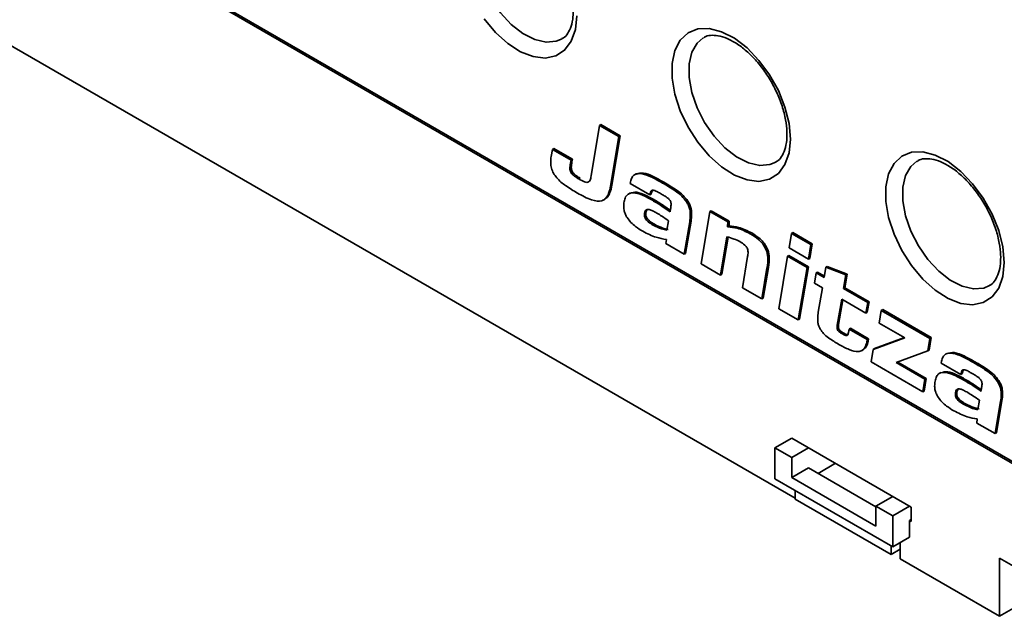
# Paper-space layout 'Blatt1' of a CAD drawing. Header units: millimetres. Extents: x 5 to 589, y 4 to 401.
# Tile 2 of 8: x 136 to 218, y 4 to 54. Entities that reach past the tile are written whole.
import ezdxf

# ---------------------------------------------------------------- set-up
doc = ezdxf.new("R2010")
doc.units = ezdxf.units.MM

psp = doc.layouts.new('Blatt1')

# ---------------------------------------------------------------- linework, layer by layer
at = {"color": 7, "linetype": 'Continuous', "lineweight": 35}
for p, q in [((220.845, 15.741), (5.885, 139.835)), ((5.885, 139.672), (220.845, 15.578)), ((6.167, 139.672), (220.845, 15.741)), ((200.836, 13.656), (118.597, 61.131)), ((184.405, 45.001), (183.695, 40.758)), ((184.405, 45.001), (184.518, 45.067)), ((186.021, 44.068), (184.405, 45.001)), ((186.134, 44.134), (184.518, 45.067)), ((185.324, 39.902), (186.021, 44.068)), ((185.437, 39.967), (186.134, 44.134)), ((186.021, 44.068), (186.134, 44.134)), ((180.435, 42.986), (180.548, 43.051)), ((182.116, 42.146), (180.548, 43.051)), ((180.435, 42.986), (180.335, 42.389)), ((182.003, 42.081), (180.435, 42.986)), ((181.966, 41.859), (182.003, 42.081)), ((181.966, 41.859), (182.079, 41.924)), ((182.003, 42.081), (182.116, 42.146)), ((182.079, 41.924), (182.116, 42.146)), ((181.952, 41.147), (182.065, 41.213)), ((182.663, 40.494), (182.776, 40.56)), ((187.471, 40.924), (187.343, 40.85)), ((185.324, 39.902), (185.437, 39.967)), ((187.01, 40.255), (186.985, 40.111)), ((186.985, 40.111), (188.634, 39.159)), ((189.699, 40.151), (189.812, 40.217)), ((186.948, 39.304), (186.821, 39.231)), ((188.634, 39.159), (188.649, 39.253)), ((188.634, 39.159), (188.747, 39.225)), ((188.649, 39.253), (188.762, 39.318)), ((188.747, 39.225), (188.762, 39.318)), ((188.762, 39.318), (188.826, 39.508)), ((189.429, 39.326), (189.694, 39.173)), ((184.722, 38.725), (184.849, 38.799)), ((189.049, 38.583), (189.162, 38.649)), ((191.709, 38.57), (191.822, 38.636)), ((188.183, 37.625), (188.296, 37.691)), ((188.242, 37.189), (188.355, 37.255)), ((188.365, 37.897), (188.296, 37.691)), ((190.366, 37.972), (190.324, 37.725)), ((193.673, 37.764), (192.935, 33.359)), ((193.673, 37.764), (193.786, 37.829)), ((195.193, 36.886), (193.673, 37.764)), ((195.306, 36.952), (193.786, 37.829)), ((188.905, 36.62), (189.018, 36.685)), ((190.068, 36.192), (190.2, 36.984)), ((191.52, 34.176), (191.975, 36.894)), ((191.633, 34.241), (192.088, 36.959)), ((191.975, 36.894), (192.088, 36.959)), ((195.167, 36.471), (195.193, 36.886)), ((195.167, 36.471), (195.28, 36.537)), ((195.193, 36.886), (195.306, 36.952)), ((195.28, 36.537), (195.306, 36.952)), ((194.567, 32.417), (195.105, 35.629)), ((194.681, 32.482), (195.203, 35.6)), ((197.072, 35.895), (197.185, 35.96)), ((200.526, 35.919), (200.322, 34.701)), ((200.526, 35.919), (200.639, 35.984)), ((202.158, 34.977), (200.526, 35.919)), ((202.272, 35.042), (200.639, 35.984)), ((190.016, 35.409), (189.984, 35.062)), ((189.984, 35.062), (191.52, 34.176)), ((201.954, 33.758), (202.158, 34.977)), ((202.068, 33.824), (202.272, 35.042)), ((202.158, 34.977), (202.272, 35.042)), ((191.52, 34.176), (191.633, 34.241)), ((196.847, 33.969), (196.409, 31.354)), ((198.352, 34.642), (198.465, 34.707)), ((200.204, 33.994), (199.466, 29.589)), ((200.204, 33.994), (200.317, 34.059)), ((201.836, 33.051), (200.204, 33.994)), ((201.949, 33.117), (200.317, 34.059)), ((200.322, 34.701), (201.954, 33.758)), ((192.935, 33.359), (194.567, 32.417)), ((201.212, 28.712), (201.949, 33.117)), ((201.836, 33.051), (201.949, 33.117)), ((201.954, 33.758), (202.068, 33.824)), ((203.417, 33.073), (203.531, 33.138)), ((205.203, 32.49), (203.531, 33.138)), ((194.567, 32.417), (194.681, 32.482)), ((198.041, 30.412), (198.472, 32.985)), ((198.154, 30.477), (198.585, 33.05)), ((198.472, 32.985), (198.585, 33.05)), ((201.099, 28.646), (201.836, 33.051)), ((202.6, 32.611), (202.451, 31.724)), ((202.6, 32.611), (202.713, 32.676)), ((203.275, 32.221), (202.6, 32.611)), ((203.295, 32.34), (202.713, 32.676)), ((203.417, 33.073), (203.275, 32.221)), ((205.09, 32.425), (203.417, 33.073)), ((204.899, 31.283), (205.09, 32.425)), ((205.012, 31.349), (205.203, 32.49)), ((205.09, 32.425), (205.203, 32.49)), ((202.451, 31.724), (203.126, 31.335)), ((196.409, 31.354), (198.041, 30.412)), ((203.126, 31.335), (202.784, 29.29)), ((204.899, 31.283), (205.012, 31.349)), ((206.933, 30.109), (204.899, 31.283)), ((207.046, 30.174), (205.012, 31.349)), ((198.041, 30.412), (198.154, 30.477)), ((204.382, 28.199), (204.75, 30.397)), ((204.495, 28.264), (204.843, 30.343)), ((204.75, 30.397), (206.784, 29.223)), ((206.784, 29.223), (206.933, 30.109)), ((206.898, 29.288), (207.046, 30.174)), ((206.933, 30.109), (207.046, 30.174)), ((199.466, 29.589), (201.099, 28.646)), ((206.784, 29.223), (206.898, 29.288)), ((208.081, 29.446), (207.904, 28.39)), ((208.081, 29.446), (208.194, 29.512)), ((212.157, 27.093), (208.081, 29.446)), ((212.27, 27.158), (208.194, 29.512)), ((201.099, 28.646), (201.212, 28.712)), ((204.382, 28.199), (204.495, 28.264)), ((207.904, 28.39), (210.059, 27.146)), ((204.703, 27.537), (204.817, 27.602)), ((204.808, 27.477), (204.703, 27.537)), ((204.808, 27.477), (204.921, 27.542)), ((204.921, 27.542), (204.817, 27.602)), ((205.37, 27.881), (205.321, 27.592)), ((205.37, 27.881), (205.483, 27.946)), ((206.889, 27.004), (205.37, 27.881)), ((207.002, 27.069), (205.483, 27.946)), ((206.852, 26.782), (206.889, 27.004)), ((206.852, 26.782), (206.965, 26.848)), ((206.889, 27.004), (207.002, 27.069)), ((206.965, 26.848), (207.002, 27.069)), ((210.059, 27.146), (207.392, 26.172)), ((210.033, 27.161), (207.505, 26.237)), ((211.983, 26.053), (212.157, 27.093)), ((212.096, 26.119), (212.27, 27.158)), ((212.157, 27.093), (212.27, 27.158)), ((206.445, 26.078), (206.572, 26.151)), ((207.392, 26.172), (207.215, 25.115)), ((207.392, 26.172), (207.505, 26.237)), ((209.321, 25.058), (211.983, 26.053)), ((211.983, 26.053), (212.096, 26.119)), ((213.602, 25.839), (213.474, 25.765)), ((207.215, 25.115), (211.564, 22.604)), ((211.741, 23.661), (209.321, 25.058)), ((211.854, 23.726), (209.458, 25.109)), ((213.141, 25.17), (213.116, 25.026)), ((213.116, 25.026), (214.765, 24.074)), ((215.83, 25.066), (215.943, 25.131)), ((213.079, 24.219), (212.952, 24.146)), ((214.765, 24.074), (214.78, 24.168)), ((214.765, 24.074), (214.878, 24.139)), ((214.78, 24.168), (214.893, 24.233)), ((214.878, 24.139), (214.893, 24.233)), ((214.893, 24.233), (214.957, 24.423)), ((215.56, 24.241), (215.825, 24.088)), ((211.564, 22.604), (211.741, 23.661)), ((211.678, 22.67), (211.854, 23.726)), ((211.741, 23.661), (211.854, 23.726)), ((215.179, 23.498), (215.293, 23.564)), ((217.84, 23.485), (217.953, 23.551)), ((211.564, 22.604), (211.678, 22.67)), ((214.314, 22.54), (214.427, 22.606)), ((214.496, 22.812), (214.427, 22.606)), ((216.497, 22.887), (216.455, 22.64)), ((214.373, 22.104), (214.486, 22.17)), ((215.036, 21.535), (215.149, 21.6)), ((216.199, 21.106), (216.331, 21.899)), ((217.651, 19.091), (218.106, 21.809)), ((217.764, 19.156), (218.219, 21.874)), ((218.106, 21.809), (218.219, 21.874)), ((216.147, 20.323), (216.115, 19.977)), ((216.115, 19.977), (217.651, 19.091)), ((217.651, 19.091), (217.764, 19.156)), ((200.551, 18.72), (199.137, 17.903)), ((210.592, 12.923), (200.551, 18.72)), ((199.137, 15.291), (199.137, 17.903)), ((199.137, 17.903), (200.551, 17.087)), ((201.965, 17.903), (200.551, 17.087)), ((200.551, 15.393), (200.551, 17.087)), ((204.228, 16.597), (202.762, 15.75)), ((200.551, 15.393), (201.965, 16.21)), ((207.622, 12.944), (201.965, 16.21)), ((209.036, 9.576), (199.137, 15.291)), ((207.622, 11.311), (200.551, 15.393)), ((200.836, 14.31), (200.836, 13.577)), ((200.836, 13.577), (208.897, 8.923)), ((207.622, 13.005), (209.036, 13.821)), ((207.622, 11.311), (207.622, 13.005)), ((207.622, 13.005), (209.036, 12.189)), ((210.451, 13.005), (209.036, 12.189)), ((210.592, 11.699), (210.592, 12.923)), ((209.036, 12.189), (209.036, 9.576)), ((210.451, 11.78), (210.592, 11.862)), ((210.451, 10.392), (210.451, 11.78)), ((210.451, 11.78), (210.592, 11.699)), ((210.451, 10.392), (209.036, 9.576)), ((209.673, 8.555), (209.673, 9.943)), ((230.037, 10.677), (218.017, 3.738)), ((208.897, 9.656), (208.897, 8.923)), ((209.673, 9.371), (208.897, 8.923)), ((218.017, 3.738), (209.673, 8.555)), ((220.845, 7.004), (218.017, 8.637)), ((218.017, 3.738), (218.017, 8.637))]:
    psp.add_line(p, q, dxfattribs=at)
at = {"color": 7, "linetype": 'Continuous', "lineweight": 35, "flags": 128}
for points in [[(175.154, 62.726), (174.632, 62.281), (174.186, 61.514), (173.957, 60.53), (173.957, 59.383), (174.186, 58.134), (174.632, 56.852), (175.271, 55.605), (176.067, 54.46), (176.98, 53.479), (177.958, 52.715), (178.949, 52.209), (179.901, 51.989), (180.761, 52.066), (181.264, 52.283)], [(182.484, 54.217), (182.368, 53.047), (182.024, 52.066), (181.468, 51.32), (180.727, 50.845), (179.834, 50.661), (178.833, 50.778), (177.769, 51.191), (176.693, 51.88), (175.654, 52.813), (174.702, 53.945)], [(200.445, 43.849), (200.328, 42.679), (199.984, 41.698), (199.428, 40.952), (198.687, 40.476), (197.795, 40.293), (196.794, 40.41), (195.73, 40.823), (194.653, 41.512), (193.615, 42.444), (192.662, 43.577), (191.841, 44.857), (191.188, 46.225), (190.736, 47.616), (190.504, 48.965), (190.504, 50.21), (190.736, 51.292), (191.188, 52.16), (191.841, 52.775), (192.662, 53.106), (193.615, 53.14), (194.653, 52.873), (195.73, 52.319), (196.794, 51.504), (197.795, 50.465), (198.687, 49.251), (199.428, 47.919), (199.984, 46.532), (200.328, 45.154), (200.445, 43.849)], [(193.114, 52.358), (192.593, 51.913), (192.147, 51.145), (191.918, 50.161), (191.918, 49.014), (192.147, 47.766), (192.593, 46.484), (193.231, 45.236), (194.028, 44.092), (194.94, 43.111), (195.918, 42.347), (196.91, 41.841), (197.861, 41.621), (198.722, 41.698), (199.225, 41.915)], [(218.405, 33.48), (218.289, 32.31), (217.945, 31.329), (217.389, 30.584), (216.648, 30.108), (215.755, 29.924), (214.754, 30.042), (213.69, 30.454), (212.614, 31.143), (211.575, 32.076), (210.623, 33.209), (209.801, 34.489), (209.149, 35.856), (208.696, 37.247), (208.464, 38.597), (208.464, 39.842), (208.696, 40.924), (209.149, 41.792), (209.801, 42.406), (210.623, 42.738), (211.575, 42.771), (212.614, 42.505), (213.69, 41.951), (214.754, 41.135), (215.755, 40.096), (216.648, 38.883), (217.389, 37.551), (217.945, 36.164), (218.289, 34.785), (218.405, 33.48)], [(211.075, 41.99), (210.553, 41.544), (210.107, 40.777), (209.878, 39.793), (209.878, 38.646), (210.107, 37.398), (210.553, 36.115), (211.192, 34.868), (211.988, 33.723), (212.901, 32.742), (213.879, 31.978), (214.87, 31.473), (215.822, 31.252), (216.682, 31.329), (217.185, 31.546)]]:
    psp.add_lwpolyline(points, dxfattribs=at)
at = {"color": 7, "linetype": 'Continuous', "lineweight": 35}
for points, knots in [([(182.192, 54.625), (182.187, 54.459), (182.173, 53.976), (182.029, 53.296), (181.731, 52.706), (181.476, 52.392), (181.282, 52.31), (181.242, 52.293)], [0, 0, 0, 0, 0.136968, 0.398353, 0.660059, 0.930005, 1, 1, 1, 1]), ([(193.135, 52.341), (193.197, 52.385), (193.396, 52.527), (193.838, 52.593), (194.523, 52.532), (195.328, 52.239), (196.206, 51.71), (197.084, 50.97), (197.918, 50.049), (198.669, 48.983), (199.296, 47.825), (199.769, 46.63), (200.06, 45.483), (200.147, 44.703), (200.151, 44.322), (200.152, 44.257)], [0, 0, 0, 0, 0.039857, 0.128272, 0.210145, 0.29764, 0.38332, 0.468975, 0.555189, 0.641929, 0.728931, 0.815852, 0.90228, 0.983228, 1, 1, 1, 1]), ([(200.152, 44.257), (200.147, 44.091), (200.134, 43.607), (199.99, 42.927), (199.692, 42.338), (199.436, 42.023), (199.242, 41.942), (199.202, 41.925)], [0, 0, 0, 0, 0.136968, 0.398353, 0.660059, 0.930005, 1, 1, 1, 1]), ([(180.335, 42.389), (180.314, 42.219), (180.276, 41.914), (180.342, 41.42), (180.524, 40.969), (180.918, 40.417), (181.62, 39.854), (182.207, 39.509), (182.536, 39.315)], [0, 0, 0, 0, 0.146168, 0.261185, 0.360211, 0.459494, 0.696674, 1, 1, 1, 1]), ([(211.095, 41.972), (211.157, 42.017), (211.356, 42.159), (211.799, 42.225), (212.483, 42.163), (213.289, 41.871), (214.167, 41.341), (215.044, 40.602), (215.879, 39.68), (216.629, 38.615), (217.256, 37.456), (217.729, 36.261), (218.02, 35.114), (218.108, 34.335), (218.112, 33.954), (218.113, 33.889)], [0, 0, 0, 0, 0.039857, 0.128272, 0.210145, 0.29764, 0.38332, 0.468975, 0.555189, 0.641929, 0.728931, 0.815852, 0.90228, 0.983228, 1, 1, 1, 1]), ([(181.952, 41.147), (181.938, 41.202), (181.906, 41.328), (181.919, 41.567), (181.947, 41.741), (181.966, 41.859)], [0, 0, 0, 0, 0.202224, 0.461179, 1, 1, 1, 1]), ([(182.065, 41.213), (182.051, 41.268), (182.019, 41.393), (182.032, 41.632), (182.06, 41.807), (182.079, 41.924)], [0, 0, 0, 0, 0.202224, 0.461179, 1, 1, 1, 1]), ([(182.663, 40.494), (182.557, 40.557), (182.377, 40.665), (182.158, 40.838), (182.016, 40.999), (181.972, 41.101), (181.952, 41.147)], [0, 0, 0, 0, 0.409652, 0.696972, 0.861087, 1, 1, 1, 1]), ([(182.776, 40.56), (182.67, 40.623), (182.49, 40.73), (182.271, 40.903), (182.129, 41.064), (182.086, 41.166), (182.065, 41.213)], [0, 0, 0, 0, 0.409652, 0.696972, 0.861087, 1, 1, 1, 1]), ([(183.695, 40.758), (183.674, 40.627), (183.641, 40.417), (183.528, 40.291), (183.485, 40.244)], [0, 0, 0, 0, 0.6224479, 1, 1, 1, 1]), ([(189.699, 40.151), (189.395, 40.322), (188.813, 40.65), (187.992, 40.974), (187.403, 40.948), (187.105, 40.641), (187.042, 40.388), (187.01, 40.255)], [0, 0, 0, 0, 0.280886, 0.538297, 0.763752, 0.875749, 1, 1, 1, 1]), ([(189.812, 40.217), (189.51, 40.385), (188.931, 40.707), (188.096, 41.066), (187.669, 40.964), (187.473, 40.917)], [0, 0, 0, 0, 0.370884, 0.710772, 1, 1, 1, 1]), ([(182.536, 39.315), (182.937, 39.092), (183.651, 38.693), (184.504, 38.567), (184.951, 38.866), (185.198, 39.296), (185.279, 39.688), (185.324, 39.902)], [0, 0, 0, 0, 0.317798, 0.566505, 0.692039, 0.83212, 1, 1, 1, 1]), ([(183.485, 40.244), (183.438, 40.228), (183.335, 40.194), (183.049, 40.278), (182.821, 40.406), (182.663, 40.494)], [0, 0, 0, 0, 0.205352, 0.451072, 1, 1, 1, 1]), ([(184.837, 38.819), (184.906, 38.857), (185.102, 38.964), (185.307, 39.367), (185.391, 39.756), (185.437, 39.967)], [0, 0, 0, 0, 0.1981, 0.562858, 1, 1, 1, 1]), ([(191.709, 38.57), (191.578, 38.74), (191.29, 39.114), (190.591, 39.628), (190.054, 39.943), (189.699, 40.151)], [0, 0, 0, 0, 0.220724, 0.485539, 1, 1, 1, 1]), ([(191.822, 38.636), (191.691, 38.806), (191.403, 39.179), (190.704, 39.694), (190.167, 40.009), (189.812, 40.217)], [0, 0, 0, 0, 0.220724, 0.485539, 1, 1, 1, 1]), ([(189.049, 38.583), (188.766, 38.743), (188.216, 39.054), (187.428, 39.364), (186.855, 39.318), (186.563, 38.992), (186.5, 38.728), (186.466, 38.589)], [0, 0, 0, 0, 0.267724, 0.520206, 0.748807, 0.866587, 1, 1, 1, 1]), ([(189.162, 38.649), (188.88, 38.806), (188.333, 39.111), (187.54, 39.453), (187.139, 39.341), (186.954, 39.289)], [0, 0, 0, 0, 0.364736, 0.708706, 1, 1, 1, 1]), ([(188.649, 39.253), (188.667, 39.336), (188.69, 39.446), (188.767, 39.527), (188.809, 39.537), (188.83, 39.541)], [0, 0, 0, 0, 0.616753, 0.812709, 1, 1, 1, 1]), ([(188.83, 39.541), (188.875, 39.542), (188.971, 39.545), (189.176, 39.467), (189.33, 39.381), (189.429, 39.326)], [0, 0, 0, 0, 0.247398, 0.521294, 1, 1, 1, 1]), ([(189.694, 39.173), (189.792, 39.115), (189.956, 39.019), (190.156, 38.872), (190.286, 38.743), (190.337, 38.659), (190.36, 38.621)], [0, 0, 0, 0, 0.420231, 0.704547, 0.864639, 1, 1, 1, 1]), ([(186.466, 38.589), (186.448, 38.451), (186.415, 38.206), (186.456, 37.832), (186.564, 37.511), (186.666, 37.336), (186.718, 37.247)], [0, 0, 0, 0, 0.345715, 0.617117, 0.806643, 1, 1, 1, 1]), ([(190.324, 37.725), (190.108, 37.885), (189.685, 38.197), (189.257, 38.457), (189.049, 38.583)], [0, 0, 0, 0, 0.511058, 1, 1, 1, 1]), ([(190.346, 37.856), (190.16, 37.993), (189.767, 38.282), (189.371, 38.522), (189.162, 38.649)], [0, 0, 0, 0, 0.473254, 1, 1, 1, 1]), ([(190.36, 38.621), (190.372, 38.593), (190.399, 38.533), (190.412, 38.434), (190.412, 38.239), (190.386, 38.089), (190.366, 37.972)], [0, 0, 0, 0, 0.110777, 0.243248, 0.412106, 1, 1, 1, 1]), ([(191.975, 36.894), (192, 37.076), (192.045, 37.396), (192.008, 37.868), (191.889, 38.261), (191.768, 38.468), (191.709, 38.57)], [0, 0, 0, 0, 0.3656, 0.642304, 0.824134, 1, 1, 1, 1]), ([(192.088, 36.959), (192.114, 37.141), (192.158, 37.461), (192.121, 37.934), (192.002, 38.327), (191.881, 38.534), (191.822, 38.636)], [0, 0, 0, 0, 0.3656, 0.642304, 0.824134, 1, 1, 1, 1]), ([(186.718, 37.247), (186.823, 37.106), (187.041, 36.813), (187.498, 36.431), (187.833, 36.221), (188.032, 36.096)], [0, 0, 0, 0, 0.27142, 0.565141, 1, 1, 1, 1]), ([(188.183, 37.625), (188.174, 37.546), (188.161, 37.439), (188.198, 37.281), (188.227, 37.22), (188.242, 37.189)], [0, 0, 0, 0, 0.601669, 0.803939, 1, 1, 1, 1]), ([(189.215, 37.628), (189.093, 37.696), (188.879, 37.815), (188.599, 37.926), (188.383, 37.949), (188.232, 37.846), (188.2, 37.701), (188.183, 37.625)], [0, 0, 0, 0, 0.286352, 0.500933, 0.663129, 0.824283, 1, 1, 1, 1]), ([(188.296, 37.691), (188.287, 37.611), (188.275, 37.504), (188.311, 37.347), (188.341, 37.285), (188.355, 37.255)], [0, 0, 0, 0, 0.601669, 0.803939, 1, 1, 1, 1]), ([(188.355, 37.255), (188.388, 37.202), (188.461, 37.083), (188.693, 36.878), (188.883, 36.765), (189.018, 36.685)], [0, 0, 0, 0, 0.185997, 0.418911, 1, 1, 1, 1]), ([(190.2, 36.984), (190.014, 37.113), (189.686, 37.341), (189.357, 37.541), (189.215, 37.628)], [0, 0, 0, 0, 0.5691171, 1, 1, 1, 1]), ([(188.242, 37.189), (188.275, 37.137), (188.348, 37.018), (188.58, 36.812), (188.769, 36.7), (188.905, 36.62)], [0, 0, 0, 0, 0.185997, 0.418911, 1, 1, 1, 1]), ([(188.905, 36.62), (189.144, 36.499), (189.54, 36.299), (189.918, 36.222), (190.068, 36.192)], [0, 0, 0, 0, 0.6028666, 1, 1, 1, 1]), ([(189.018, 36.685), (189.257, 36.565), (189.654, 36.365), (190.031, 36.288), (190.181, 36.257)], [0, 0, 0, 0, 0.6028666, 1, 1, 1, 1]), ([(197.072, 35.895), (196.698, 36.074), (196.039, 36.39), (195.43, 36.447), (195.167, 36.471)], [0, 0, 0, 0, 0.568312, 1, 1, 1, 1]), ([(197.185, 35.96), (196.811, 36.14), (196.152, 36.455), (195.543, 36.512), (195.28, 36.537)], [0, 0, 0, 0, 0.568312, 1, 1, 1, 1]), ([(188.032, 36.096), (188.414, 35.905), (189.093, 35.565), (189.734, 35.456), (190.016, 35.409)], [0, 0, 0, 0, 0.561044, 1, 1, 1, 1]), ([(195.105, 35.629), (195.306, 35.578), (195.666, 35.488), (196.038, 35.308), (196.202, 35.229)], [0, 0, 0, 0, 0.55914, 1, 1, 1, 1]), ([(198.352, 34.642), (198.276, 34.776), (198.113, 35.061), (197.666, 35.516), (197.308, 35.745), (197.072, 35.895)], [0, 0, 0, 0, 0.232142, 0.494689, 1, 1, 1, 1]), ([(198.465, 34.707), (198.389, 34.841), (198.226, 35.127), (197.779, 35.582), (197.421, 35.81), (197.185, 35.96)], [0, 0, 0, 0, 0.232142, 0.494689, 1, 1, 1, 1]), ([(196.202, 35.229), (196.341, 35.145), (196.519, 35.037), (196.717, 34.831), (196.769, 34.742), (196.793, 34.701)], [0, 0, 0, 0, 0.656008, 0.840518, 1, 1, 1, 1]), ([(196.793, 34.701), (196.817, 34.646), (196.87, 34.523), (196.89, 34.264), (196.865, 34.09), (196.847, 33.969)], [0, 0, 0, 0, 0.2052843, 0.4506555, 1, 1, 1, 1]), ([(198.472, 32.985), (198.52, 33.3), (198.583, 33.709), (198.491, 34.307), (198.398, 34.533), (198.352, 34.642)], [0, 0, 0, 0, 0.631219, 0.821452, 1, 1, 1, 1]), ([(198.585, 33.05), (198.633, 33.365), (198.697, 33.775), (198.604, 34.373), (198.511, 34.598), (198.465, 34.707)], [0, 0, 0, 0, 0.631219, 0.821452, 1, 1, 1, 1]), ([(218.113, 33.889), (218.108, 33.722), (218.094, 33.239), (217.95, 32.559), (217.652, 31.969), (217.397, 31.655), (217.203, 31.573), (217.163, 31.557)], [0, 0, 0, 0, 0.136968, 0.398353, 0.660059, 0.930005, 1, 1, 1, 1]), ([(202.784, 29.29), (202.762, 29.137), (202.723, 28.864), (202.74, 28.471), (202.814, 28.143), (202.902, 27.965), (202.944, 27.879)], [0, 0, 0, 0, 0.3639908, 0.6477245, 0.8315913, 1, 1, 1, 1]), ([(204.703, 27.537), (204.665, 27.56), (204.596, 27.601), (204.504, 27.675), (204.433, 27.756), (204.385, 27.852), (204.364, 27.958), (204.364, 28.075), (204.376, 28.155), (204.382, 28.199)], [0, 0, 0, 0, 0.176425, 0.316279, 0.429497, 0.53313, 0.654313, 0.806538, 1, 1, 1, 1]), ([(204.817, 27.602), (204.778, 27.625), (204.709, 27.667), (204.617, 27.74), (204.546, 27.822), (204.498, 27.917), (204.477, 28.023), (204.477, 28.141), (204.489, 28.22), (204.495, 28.264)], [0, 0, 0, 0, 0.176425, 0.316279, 0.429497, 0.53313, 0.654313, 0.806538, 1, 1, 1, 1]), ([(202.944, 27.879), (203.036, 27.746), (203.239, 27.451), (203.791, 27.017), (204.223, 26.762), (204.518, 26.588)], [0, 0, 0, 0, 0.207139, 0.459441, 1, 1, 1, 1]), ([(205.321, 27.592), (205.312, 27.544), (205.296, 27.459), (205.243, 27.364), (205.147, 27.328), (204.995, 27.372), (204.877, 27.438), (204.808, 27.477)], [0, 0, 0, 0, 0.195591, 0.352584, 0.499015, 0.707794, 1, 1, 1, 1]), ([(205.326, 27.429), (205.308, 27.419), (205.253, 27.391), (205.107, 27.44), (204.99, 27.504), (204.921, 27.542)], [0, 0, 0, 0, 0.172865, 0.517563, 1, 1, 1, 1]), ([(204.518, 26.588), (204.801, 26.432), (205.353, 26.127), (206.032, 25.946), (206.477, 26.061), (206.74, 26.325), (206.813, 26.623), (206.852, 26.782)], [0, 0, 0, 0, 0.287189, 0.558844, 0.695199, 0.83719, 1, 1, 1, 1]), ([(206.572, 26.152), (206.663, 26.225), (206.858, 26.383), (206.928, 26.686), (206.965, 26.848)], [0, 0, 0, 0, 0.465465, 1, 1, 1, 1]), ([(215.83, 25.066), (215.526, 25.237), (214.944, 25.565), (214.123, 25.889), (213.534, 25.863), (213.236, 25.556), (213.174, 25.303), (213.141, 25.17)], [0, 0, 0, 0, 0.280893, 0.538303, 0.763751, 0.875747, 1, 1, 1, 1]), ([(215.943, 25.131), (215.641, 25.3), (215.062, 25.621), (214.227, 25.981), (213.8, 25.879), (213.604, 25.832)], [0, 0, 0, 0, 0.370906, 0.710803, 1, 1, 1, 1]), ([(217.84, 23.485), (217.709, 23.655), (217.421, 24.029), (216.722, 24.543), (216.185, 24.858), (215.83, 25.066)], [0, 0, 0, 0, 0.220698, 0.485507, 1, 1, 1, 1]), ([(217.953, 23.551), (217.822, 23.721), (217.534, 24.094), (216.835, 24.609), (216.298, 24.924), (215.943, 25.131)], [0, 0, 0, 0, 0.220698, 0.485507, 1, 1, 1, 1]), ([(215.179, 23.498), (214.896, 23.658), (214.347, 23.969), (213.559, 24.279), (212.986, 24.233), (212.694, 23.906), (212.631, 23.643), (212.597, 23.503)], [0, 0, 0, 0, 0.267726, 0.520204, 0.748803, 0.866584, 1, 1, 1, 1]), ([(215.293, 23.564), (215.011, 23.721), (214.464, 24.026), (213.671, 24.367), (213.27, 24.256), (213.085, 24.204)], [0, 0, 0, 0, 0.3647462, 0.7087189, 1, 1, 1, 1]), ([(214.78, 24.168), (214.798, 24.251), (214.82, 24.361), (214.898, 24.442), (214.94, 24.451), (214.961, 24.456)], [0, 0, 0, 0, 0.61657, 0.812541, 1, 1, 1, 1]), ([(214.961, 24.456), (215.006, 24.457), (215.102, 24.46), (215.307, 24.382), (215.461, 24.296), (215.56, 24.241)], [0, 0, 0, 0, 0.247295, 0.521261, 1, 1, 1, 1]), ([(215.825, 24.088), (215.923, 24.03), (216.087, 23.934), (216.287, 23.787), (216.417, 23.658), (216.467, 23.574), (216.491, 23.535)], [0, 0, 0, 0, 0.420307, 0.704637, 0.864697, 1, 1, 1, 1]), ([(212.597, 23.503), (212.579, 23.366), (212.546, 23.121), (212.587, 22.747), (212.695, 22.426), (212.797, 22.251), (212.848, 22.162)], [0, 0, 0, 0, 0.34573, 0.617142, 0.806665, 1, 1, 1, 1]), ([(216.455, 22.64), (216.239, 22.8), (215.816, 23.112), (215.388, 23.372), (215.179, 23.498)], [0, 0, 0, 0, 0.511033, 1, 1, 1, 1]), ([(216.477, 22.771), (216.291, 22.908), (215.898, 23.197), (215.502, 23.437), (215.293, 23.564)], [0, 0, 0, 0, 0.473227, 1, 1, 1, 1]), ([(216.491, 23.535), (216.503, 23.508), (216.53, 23.448), (216.543, 23.349), (216.543, 23.154), (216.517, 23.004), (216.497, 22.887)], [0, 0, 0, 0, 0.11081, 0.243282, 0.412128, 1, 1, 1, 1]), ([(218.106, 21.809), (218.131, 21.991), (218.176, 22.311), (218.139, 22.783), (218.02, 23.176), (217.899, 23.383), (217.84, 23.485)], [0, 0, 0, 0, 0.365595, 0.642301, 0.824134, 1, 1, 1, 1]), ([(218.219, 21.874), (218.245, 22.056), (218.289, 22.376), (218.252, 22.849), (218.133, 23.241), (218.012, 23.449), (217.953, 23.551)], [0, 0, 0, 0, 0.365595, 0.642301, 0.824134, 1, 1, 1, 1]), ([(214.314, 22.54), (214.305, 22.461), (214.292, 22.354), (214.329, 22.196), (214.358, 22.135), (214.373, 22.104)], [0, 0, 0, 0, 0.601633, 0.803891, 1, 1, 1, 1]), ([(215.346, 22.543), (215.224, 22.611), (215.01, 22.73), (214.729, 22.841), (214.514, 22.864), (214.363, 22.761), (214.331, 22.616), (214.314, 22.54)], [0, 0, 0, 0, 0.286403, 0.501007, 0.663198, 0.824318, 1, 1, 1, 1]), ([(214.427, 22.606), (214.418, 22.526), (214.406, 22.419), (214.442, 22.262), (214.472, 22.2), (214.486, 22.17)], [0, 0, 0, 0, 0.601633, 0.803891, 1, 1, 1, 1]), ([(216.331, 21.899), (216.145, 22.028), (215.817, 22.256), (215.488, 22.456), (215.346, 22.543)], [0, 0, 0, 0, 0.569197, 1, 1, 1, 1]), ([(212.848, 22.162), (212.954, 22.021), (213.172, 21.728), (213.629, 21.346), (213.964, 21.136), (214.163, 21.011)], [0, 0, 0, 0, 0.271459, 0.56519, 1, 1, 1, 1]), ([(214.373, 22.104), (214.406, 22.051), (214.479, 21.933), (214.711, 21.727), (214.9, 21.615), (215.036, 21.535)], [0, 0, 0, 0, 0.18599, 0.418962, 1, 1, 1, 1]), ([(214.486, 22.17), (214.519, 22.117), (214.592, 21.998), (214.824, 21.792), (215.014, 21.68), (215.149, 21.6)], [0, 0, 0, 0, 0.18599, 0.418962, 1, 1, 1, 1]), ([(215.036, 21.535), (215.275, 21.414), (215.671, 21.214), (216.049, 21.137), (216.199, 21.106)], [0, 0, 0, 0, 0.602918, 1, 1, 1, 1]), ([(215.149, 21.6), (215.388, 21.48), (215.785, 21.28), (216.162, 21.202), (216.312, 21.172)], [0, 0, 0, 0, 0.602918, 1, 1, 1, 1]), ([(214.163, 21.011), (214.545, 20.82), (215.224, 20.48), (215.865, 20.371), (216.147, 20.323)], [0, 0, 0, 0, 0.561027, 1, 1, 1, 1])]:
    psp.add_open_spline(points, degree=3, knots=knots, dxfattribs=at)

doc.saveas('drawing.dxf')
